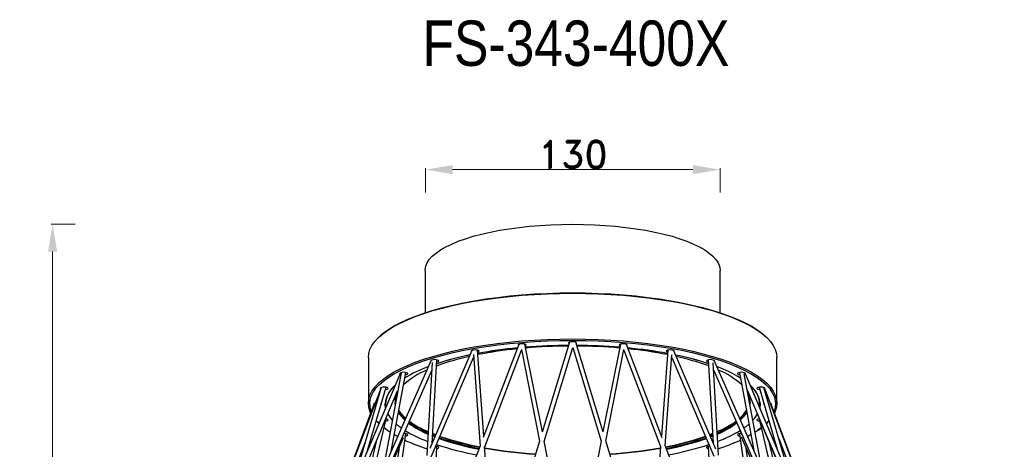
# Model space of a CAD drawing. Header units: inches. Extents: x -1104 to 2865, y 14607 to 16076.
# Tile 2 of 10: x -1104 to -670, y 14983 to 15172. Entities that reach past the tile are written whole.
import ezdxf

# ---------------------------------------------------------------- set-up
doc = ezdxf.new("R2010")
doc.units = ezdxf.units.IN
doc.header["$MEASUREMENT"] = 0
doc.styles.add('romand', font='romand.shx')
doc.styles.add('ST', font='txt', dxfattribs={"width": 0.85, "height": 3.5})
doc.dimstyles.new('副本 (2) (2) 1-1尺寸界线', dxfattribs={"dimtxt": 4, "dimasz": 4, "dimexe": 0.618, "dimexo": 0.618, "dimgap": 0.618, "dimtad": 1, "dimtoh": 1, "dimdsep": 46, "dimtxsty": 'romand', "dimcen": 0, "dimclrd": 3, "dimclre": 3, "dimclrt": 6, "dimadec": 0, "dimazin": 2, "dimtfac": 1, "dimtofl": 0, "dimtmove": 0, "dimatfit": 3, "dimfxl": 0, "dimlwd": 13, "dimlwe": 13, "dimarcsym": 0})

# ---------------------------------------------------------------- blocks, each defined once
blk = doc.blocks.new('*D34')
at = {"color": 3, "lineweight": 13}
for p, q in [((-1079.11, 15082), (-1089.73, 15082)), ((-1089.11, 14717.47), (-1089.11, 15070)), ((-1079.11, 14705.47), (-1089.73, 14705.47))]:
    blk.add_line(p, q, dxfattribs=at)
at = {"color": 3}
for points in [[(-1091.11, 15070), (-1087.11, 15070), (-1089.11, 15082)], [(-1091.11, 14717.47), (-1087.11, 14717.47), (-1089.11, 14705.47)]]:
    blk.add_solid(points, dxfattribs=at)
at = {"layer": 'Defpoints', "color": 0}
for p in [(-1089.11, 15082), (-857.58, 15082), (-1059.72, 14705.47)]:
    blk.add_point(p, dxfattribs=at)
at = {"color": 6, "insert": (-1095.73, 14894.97), "char_height": 12, "attachment_point": 5, "rotation": 90, "style": 'romand'}
blk.add_mtext('355', dxfattribs=at)
blk = doc.blocks.new('*D35')
at = {"color": 3, "lineweight": 13}
for p, q in [((-924.84, 15096.08), (-924.84, 15106.7)), ((-912.84, 15106.08), (-806.98, 15106.08)), ((-794.98, 15096.08), (-794.98, 15106.7))]:
    blk.add_line(p, q, dxfattribs=at)
at = {"color": 3}
for points in [[(-912.84, 15108.08), (-912.84, 15104.08), (-924.84, 15106.08)], [(-806.98, 15108.08), (-806.98, 15104.08), (-794.98, 15106.08)]]:
    blk.add_solid(points, dxfattribs=at)
at = {"layer": 'Defpoints', "color": 0}
for p in [(-794.98, 15106.08), (-924.84, 15062.75), (-794.98, 15062.75)]:
    blk.add_point(p, dxfattribs=at)
at = {"color": 6, "insert": (-859.91, 15112.7), "char_height": 12, "attachment_point": 5, "style": 'romand'}
blk.add_mtext('130', dxfattribs=at)

msp = doc.modelspace()

# ---------------------------------------------------------------- linework, layer by layer
at = {"color": 7, "linetype": 'Continuous', "lineweight": 25}
for p, q in [((-924.983, 15061.619), (-924.983, 15043.048)), ((-794.983, 15043.048), (-794.983, 15061.619)), ((-883.657, 15029.114), (-899.342, 14988.01)), ((-873.32, 14990.524), (-880.981, 15029.192)), ((-861.309, 15030.08), (-873.337, 14990.469)), ((-846.557, 14990.424), (-858.592, 15030.055)), ((-838.944, 15029.204), (-846.6, 14990.564)), ((-820.494, 14987.861), (-836.219, 15029.069)), ((-904.453, 15026.381), (-922.884, 14983.265)), ((-903.723, 15024.696), (-900.754, 14984.309)), ((-899.073, 14988.716), (-901.854, 15026.541)), ((-898.727, 14984.012), (-882.496, 15026.546)), ((-882.569, 15026.916), (-874.554, 14986.46)), ((-872.495, 14986.358), (-859.954, 15027.658)), ((-859.955, 15027.662), (-847.425, 14986.398)), ((-845.366, 14986.5), (-837.372, 15026.85)), ((-837.42, 15026.606), (-821.215, 14984.141)), ((-818.098, 15026.544), (-820.87, 14988.844)), ((-819.188, 14984.438), (-816.239, 15024.557)), ((-796.874, 14982.968), (-815.4, 15026.306)), ((-949.983, 15023.357), (-949.983, 15003.229)), ((-922.268, 15022.081), (-942.316, 14976.587)), ((-921.849, 15021.181), (-924.248, 14980.074)), ((-922.272, 14979.609), (-903.617, 15023.248)), ((-921.928, 14985.502), (-919.781, 15022.286)), ((-816.325, 15023.382), (-797.72, 14979.859)), ((-800.196, 15022.283), (-798.064, 14985.752)), ((-795.744, 14980.324), (-798.114, 15020.938)), ((-777.31, 14976.008), (-797.573, 15021.987)), ((-769.983, 15003.229), (-769.983, 15023.357)), ((-935.887, 15016.514), (-956.235, 14968.471)), ((-935.59, 15016.633), (-943.453, 14974.008)), ((-941.528, 14973.416), (-922.058, 15017.599)), ((-939.955, 14981.946), (-933.54, 15016.721)), ((-797.934, 15017.847), (-778.558, 14973.879)), ((-786.459, 15016.715), (-780.131, 14982.409)), ((-776.634, 14974.472), (-784.327, 15016.18)), ((-669.776, 14746.823), (-783.968, 15016.443)), ((-944.33, 15010.074), (-977.542, 14896.613)), ((-944.395, 15010.046), (-963.579, 14959.581)), ((-955.231, 14965.712), (-937.076, 15008.579)), ((-950.371, 14982.316), (-942.2, 15010.229)), ((-942.249, 15010.063), (-942.231, 15010.11)), ((-783.014, 15009.062), (-765.057, 14966.663)), ((-777.819, 15010.221), (-769.955, 14983.356)), ((-763.208, 14967.425), (-775.699, 15010.098)), ((-725.028, 14877.278), (-775.482, 15010.001)), ((-947.399, 15003.028), (-1040.381, 14754.525)), ((-937.944, 15003.871), (-937.978, 15004.358)), ((-781.988, 15004.358), (-782.034, 15003.751)), ((-760.533, 14970.676), (-772.654, 15003.071)), ((-951.766, 14955.144), (-942.119, 14996.248)), ((-948.441, 14981.745), (-942.695, 14995.301)), ((-933.54, 14996.502), (-933.736, 14996.672)), ((-786.23, 14996.672), (-786.365, 14996.554)), ((-777.806, 14996.264), (-768.2, 14955.334)), ((-777.621, 14995.937), (-764.746, 14965.562)), ((-774.547, 14994.197), (-774.024, 14994.695)), ((-773.487, 14995.422), (-773.886, 14994.998)), ((-940.182, 14942.8), (-933.48, 14989.743)), ((-920.321, 14989.26), (-921.677, 14989.79)), ((-798.299, 14989.786), (-799.575, 14989.287)), ((-786.459, 14989.747), (-779.784, 14942.989)), ((-966.599, 14946.007), (-951.31, 14986.226)), ((-946.505, 14986.311), (-956.161, 14945.17)), ((-941.966, 14971.04), (-934.464, 14988.061)), ((-920.721, 14988.323), (-921.739, 14988.726)), ((-874.538, 14986.513), (-894.277, 14921.51)), ((-859.963, 14923.1), (-872.522, 14986.495)), ((-847.414, 14986.453), (-859.964, 14923.107)), ((-825.593, 14921.384), (-845.407, 14986.637)), ((-793.262, 14916.497), (-819.236, 14984.564)), ((-798.237, 14988.721), (-799.175, 14988.35)), ((-785.719, 14988.365), (-777.999, 14970.85)), ((-763.805, 14945.36), (-773.261, 14985.65)), ((-769.139, 14987.687), (-758.169, 14958.831)), ((-936.352, 14983.778), (-943.215, 14935.704)), ((-900.741, 14984.345), (-926.521, 14916.786)), ((-922.069, 14932.085), (-919.759, 14984.144)), ((-894.16, 14921.895), (-898.736, 14984.137)), ((-821.212, 14984.181), (-825.783, 14922.011)), ((-800.198, 14984.145), (-797.899, 14932.329)), ((-776.751, 14935.894), (-783.534, 14983.406))]:
    msp.add_line(p, q, dxfattribs=at)
at = {"color": 8, "linetype": 'Continuous', "lineweight": 25}
for p, q in [((-942.231, 15010.11), (-942.231, 15010.125)), ((-938.143, 15002.794), (-938.204, 15003.542)), ((-781.766, 15003.442), (-781.838, 15002.685)), ((-945.307, 14994.272), (-946.496, 14995.555)), ((-773.512, 14995.506), (-774.602, 14994.328)), ((-786.269, 14989.777), (-786.284, 14989.735)), ((-776.881, 14992.321), (-778.33, 14991.248))]:
    msp.add_line(p, q, dxfattribs=at)
at = {"color": 7, "linetype": 'Continuous', "lineweight": 25, "flags": 128}
for points in [[(-924.983, 15061.619), (-924.972, 15061.997), (-924.706, 15063.502), (-924.086, 15064.998), (-923.116, 15066.475), (-921.802, 15067.925), (-920.149, 15069.341), (-918.168, 15070.715), (-915.87, 15072.039), (-913.266, 15073.307), (-910.371, 15074.51), (-907.201, 15075.643), (-903.773, 15076.7), (-900.106, 15077.674), (-896.22, 15078.56), (-892.136, 15079.354), (-887.876, 15080.051), (-883.464, 15080.648), (-878.923, 15081.14), (-874.279, 15081.526), (-869.557, 15081.803), (-864.783, 15081.97), (-859.983, 15082.026)], [(-859.983, 15082.026), (-855.182, 15081.97), (-850.408, 15081.803), (-845.686, 15081.526), (-841.043, 15081.14), (-836.502, 15080.648), (-832.09, 15080.051), (-827.83, 15079.354), (-823.746, 15078.56), (-819.86, 15077.674), (-816.193, 15076.7), (-812.765, 15075.643), (-809.595, 15074.51), (-806.7, 15073.307), (-804.096, 15072.039), (-801.797, 15070.715), (-799.816, 15069.341), (-798.164, 15067.925), (-796.85, 15066.475), (-795.88, 15064.998), (-795.26, 15063.502), (-794.994, 15061.997), (-794.983, 15061.619)], [(-949.983, 15023.357), (-949.805, 15025.131), (-949.273, 15026.898), (-948.389, 15028.651), (-947.155, 15030.384), (-945.578, 15032.088), (-943.663, 15033.758), (-941.417, 15035.387), (-938.85, 15036.969), (-935.972, 15038.496), (-932.794, 15039.965), (-929.329, 15041.367), (-925.59, 15042.698), (-921.592, 15043.954), (-917.351, 15045.127), (-912.884, 15046.215), (-908.207, 15047.213), (-903.341, 15048.117), (-898.303, 15048.922), (-893.114, 15049.627), (-887.794, 15050.229), (-882.365, 15050.724), (-876.847, 15051.111), (-871.263, 15051.389), (-865.634, 15051.556), (-859.983, 15051.611)], [(-944.778, 15032.826), (-943.384, 15034.008), (-941.146, 15035.632), (-938.588, 15037.208), (-935.719, 15038.731), (-932.552, 15040.194), (-929.098, 15041.592), (-925.371, 15042.919), (-921.387, 15044.17), (-917.16, 15045.34), (-912.707, 15046.424), (-908.047, 15047.418), (-903.196, 15048.319), (-898.175, 15049.122), (-893.004, 15049.825), (-887.702, 15050.424), (-882.29, 15050.917), (-876.791, 15051.303), (-871.225, 15051.58), (-865.615, 15051.747), (-859.983, 15051.802)], [(-859.983, 15051.802), (-854.351, 15051.747), (-848.74, 15051.58), (-843.175, 15051.303), (-837.675, 15050.917), (-832.264, 15050.424), (-826.962, 15049.825), (-821.79, 15049.122), (-816.77, 15048.319), (-811.919, 15047.418), (-807.259, 15046.424), (-802.806, 15045.34), (-798.579, 15044.17), (-794.594, 15042.919), (-790.868, 15041.592), (-787.414, 15040.194), (-784.247, 15038.731), (-781.378, 15037.208), (-778.82, 15035.632), (-776.582, 15034.008), (-775.188, 15032.826)], [(-859.983, 15051.611), (-854.332, 15051.556), (-848.703, 15051.389), (-843.119, 15051.111), (-837.601, 15050.724), (-832.171, 15050.229), (-826.852, 15049.627), (-821.663, 15048.922), (-816.625, 15048.117), (-811.758, 15047.213), (-807.082, 15046.215), (-802.615, 15045.127), (-798.374, 15043.954), (-794.376, 15042.698), (-790.637, 15041.367), (-787.171, 15039.965), (-783.993, 15038.496), (-781.115, 15036.969), (-778.548, 15035.387), (-776.303, 15033.758), (-774.388, 15032.088), (-772.81, 15030.384), (-771.577, 15028.651), (-770.693, 15026.898), (-770.16, 15025.131), (-769.983, 15023.357)], [(-947.08, 15009.221), (-946.671, 15009.742), (-945.102, 15011.437), (-943.198, 15013.097), (-940.965, 15014.717), (-938.412, 15016.29), (-935.55, 15017.809), (-932.39, 15019.269), (-928.944, 15020.664), (-925.226, 15021.988), (-921.25, 15023.236), (-917.032, 15024.404), (-912.59, 15025.485), (-907.939, 15026.478), (-903.1, 15027.376), (-898.09, 15028.177), (-892.93, 15028.878), (-887.64, 15029.476), (-882.241, 15029.969), (-876.754, 15030.354), (-871.2, 15030.63), (-865.603, 15030.796), (-859.983, 15030.852)], [(-880.837, 15028.464), (-880.599, 15028.592), (-880.465, 15028.803), (-880.599, 15029.013), (-880.978, 15029.191), (-881.546, 15029.31), (-882.215, 15029.352), (-882.885, 15029.31), (-883.453, 15029.191), (-883.832, 15029.013), (-883.965, 15028.803), (-883.85, 15028.607)], [(-858.416, 15029.477), (-858.366, 15029.511), (-858.233, 15029.721), (-858.366, 15029.932), (-858.745, 15030.11), (-859.313, 15030.229), (-859.983, 15030.271), (-860.653, 15030.229), (-861.22, 15030.11), (-861.6, 15029.932), (-861.733, 15029.721), (-861.6, 15029.511), (-861.501, 15029.448)], [(-859.983, 15030.852), (-854.363, 15030.796), (-848.766, 15030.63), (-843.212, 15030.354), (-837.725, 15029.969), (-832.326, 15029.476), (-827.036, 15028.878), (-821.876, 15028.177), (-816.866, 15027.376), (-812.026, 15026.478), (-807.376, 15025.485), (-802.933, 15024.404), (-798.716, 15023.236), (-794.74, 15021.988), (-791.022, 15020.664), (-787.576, 15019.269), (-784.416, 15017.809), (-781.553, 15016.29), (-779.001, 15014.717), (-776.768, 15013.097), (-774.863, 15011.437), (-773.295, 15009.742), (-772.858, 15009.184)], [(-836.062, 15028.657), (-836, 15028.803), (-836.134, 15029.013), (-836.513, 15029.191), (-837.081, 15029.31), (-837.75, 15029.352), (-838.42, 15029.31), (-838.988, 15029.191), (-839.367, 15029.013), (-839.5, 15028.803), (-839.367, 15028.592), (-839.094, 15028.45)], [(-901.791, 15025.692), (-901.695, 15025.72), (-901.316, 15025.898), (-901.183, 15026.108), (-901.316, 15026.319), (-901.695, 15026.497), (-902.263, 15026.616), (-902.933, 15026.658), (-903.603, 15026.616), (-904.17, 15026.497), (-904.55, 15026.319), (-904.683, 15026.108), (-904.628, 15025.972)], [(-815.292, 15026.053), (-815.283, 15026.108), (-815.416, 15026.319), (-815.795, 15026.497), (-816.363, 15026.616), (-817.033, 15026.658), (-817.703, 15026.616), (-818.27, 15026.497), (-818.65, 15026.319), (-818.783, 15026.108), (-818.65, 15025.898), (-818.27, 15025.72), (-818.161, 15025.688)], [(-919.835, 15021.349), (-919.486, 15021.434), (-919.107, 15021.613), (-918.973, 15021.823), (-919.107, 15022.033), (-919.486, 15022.211), (-920.054, 15022.33), (-920.723, 15022.372), (-921.393, 15022.33), (-921.961, 15022.211), (-922.34, 15022.033), (-922.473, 15021.823), (-922.433, 15021.706)], [(-797.493, 15021.807), (-797.492, 15021.823), (-797.626, 15022.033), (-798.005, 15022.211), (-798.573, 15022.33), (-799.242, 15022.372), (-799.912, 15022.33), (-800.48, 15022.211), (-800.859, 15022.033), (-800.992, 15021.823), (-800.859, 15021.613), (-800.48, 15021.434), (-800.142, 15021.352)], [(-933.723, 15015.728), (-933.705, 15015.73), (-933.137, 15015.849), (-932.758, 15016.027), (-932.624, 15016.238), (-932.758, 15016.448), (-933.137, 15016.626), (-933.705, 15016.745), (-934.374, 15016.787), (-935.044, 15016.745), (-935.612, 15016.626), (-935.991, 15016.448), (-936.124, 15016.238), (-936.064, 15016.095)], [(-783.854, 15016.173), (-783.841, 15016.238), (-783.975, 15016.448), (-784.354, 15016.626), (-784.922, 15016.745), (-785.591, 15016.787), (-786.261, 15016.745), (-786.829, 15016.626), (-787.208, 15016.448), (-787.341, 15016.238), (-787.208, 15016.027), (-786.829, 15015.849), (-786.278, 15015.732)], [(-948.934, 14998.927), (-949.273, 14999.687), (-949.805, 15001.455), (-949.983, 15003.229), (-949.805, 15005.003), (-949.273, 15006.77), (-948.389, 15008.523), (-947.155, 15010.255), (-945.578, 15011.96), (-945.073, 15012.433)], [(-774.266, 15011.842), (-772.81, 15010.255), (-771.577, 15008.523), (-770.693, 15006.77), (-770.16, 15005.003), (-769.983, 15003.229), (-770.16, 15001.455), (-770.693, 14999.687), (-771.072, 14998.845)], [(-942.501, 15009.203), (-942.286, 15009.226), (-941.718, 15009.345), (-941.339, 15009.523), (-941.206, 15009.734), (-941.339, 15009.944), (-941.718, 15010.122), (-942.286, 15010.241), (-942.956, 15010.283), (-943.626, 15010.241), (-944.193, 15010.122), (-944.573, 15009.944), (-944.706, 15009.734), (-944.589, 15009.536)], [(-775.324, 15009.586), (-775.26, 15009.734), (-775.393, 15009.944), (-775.772, 15010.122), (-776.34, 15010.241), (-777.01, 15010.283), (-777.68, 15010.241), (-778.247, 15010.122), (-778.627, 15009.944), (-778.76, 15009.734), (-778.627, 15009.523), (-778.247, 15009.345), (-777.68, 15009.226), (-777.522, 15009.208)], [(-947.007, 15003.175), (-947.12, 15003.142), (-947.5, 15002.964), (-947.633, 15002.754), (-947.56, 15002.598)], [(-944.485, 15002.423), (-944.266, 15002.544), (-944.133, 15002.754), (-944.266, 15002.964), (-944.317, 15002.999)], [(-775.695, 15002.967), (-775.7, 15002.964), (-775.833, 15002.754), (-775.7, 15002.544), (-775.545, 15002.452)], [(-772.458, 15002.55), (-772.333, 15002.754), (-772.466, 15002.964), (-772.845, 15003.142), (-772.878, 15003.152)], [(-778.578, 14998.588), (-779.083, 14997.713), (-779.972, 14996.47)], [(-945.383, 14994.312), (-945.578, 14994.498), (-946.521, 14995.468)], [(-944.586, 14995.974), (-944.706, 14995.774), (-944.696, 14995.715)], [(-942.351, 14995.259), (-942.286, 14995.267), (-941.718, 14995.386), (-941.339, 14995.564), (-941.206, 14995.774), (-941.339, 14995.985), (-941.718, 14996.163), (-942.284, 14996.282)], [(-935.426, 14992.222), (-936.264, 14992.835), (-937.727, 14994.026)], [(-782.269, 14993.999), (-783.702, 14992.835), (-784.476, 14992.267)], [(-777.605, 14996.291), (-777.68, 14996.282), (-778.247, 14996.163), (-778.627, 14995.985), (-778.76, 14995.774), (-778.627, 14995.564), (-778.247, 14995.386), (-777.68, 14995.267), (-777.569, 14995.254)], [(-940.423, 14990.435), (-940.965, 14990.791), (-943.047, 14992.292)], [(-937.075, 14988.481), (-938.412, 14989.218), (-938.594, 14989.322)], [(-933.618, 14988.775), (-933.137, 14988.882), (-932.758, 14989.06), (-932.624, 14989.27), (-932.758, 14989.481), (-933.137, 14989.659), (-933.705, 14989.778), (-934.3, 14989.819)], [(-920.579, 14988.657), (-921.663, 14989.086), (-921.717, 14989.108)], [(-920.371, 14989.143), (-921.663, 14989.653), (-921.685, 14989.662)], [(-798.292, 14989.657), (-798.302, 14989.653), (-799.525, 14989.17)], [(-798.259, 14989.104), (-798.302, 14989.086), (-799.317, 14988.684)], [(-785.583, 14989.82), (-785.591, 14989.82), (-786.261, 14989.778), (-786.829, 14989.659), (-787.208, 14989.481), (-787.341, 14989.27), (-787.208, 14989.06), (-786.829, 14988.882), (-786.32, 14988.771)], [(-781.403, 14989.304), (-781.553, 14989.218), (-782.823, 14988.517)], [(-778.33, 14991.248), (-779.001, 14990.791), (-779.574, 14990.415)], [(-919.8, 14983.218), (-919.486, 14983.297), (-919.107, 14983.475), (-918.973, 14983.685), (-919.107, 14983.895), (-919.486, 14984.074), (-920.054, 14984.193), (-920.301, 14984.218)], [(-799.586, 14984.224), (-799.912, 14984.193), (-800.48, 14984.074), (-800.859, 14983.895), (-800.992, 14983.685), (-800.859, 14983.475), (-800.48, 14983.297), (-800.157, 14983.217)]]:
    msp.add_lwpolyline(points, dxfattribs=at)
at = {"color": 8, "linetype": 'Continuous', "lineweight": 25, "flags": 128}
for points in [[(-945.073, 15012.433), (-943.663, 15013.63), (-941.417, 15015.259), (-938.85, 15016.84), (-935.972, 15018.368), (-932.794, 15019.836), (-929.329, 15021.239), (-925.59, 15022.57), (-921.592, 15023.825), (-917.351, 15024.999), (-912.884, 15026.087), (-908.207, 15027.085), (-903.341, 15027.988), (-898.303, 15028.794), (-893.114, 15029.499), (-887.794, 15030.1), (-882.365, 15030.596), (-876.847, 15030.983), (-871.263, 15031.26), (-865.634, 15031.428), (-859.983, 15031.483)], [(-859.983, 15031.483), (-854.332, 15031.428), (-848.703, 15031.26), (-843.119, 15030.983), (-837.601, 15030.596), (-832.171, 15030.1), (-826.852, 15029.499), (-821.663, 15028.794), (-816.625, 15027.988), (-811.758, 15027.085), (-807.082, 15026.087), (-802.615, 15024.999), (-798.374, 15023.825), (-794.376, 15022.57), (-790.637, 15021.239), (-787.171, 15019.836), (-783.993, 15018.368), (-781.115, 15016.84), (-778.548, 15015.259), (-776.303, 15013.63), (-774.388, 15011.96), (-774.266, 15011.842)], [(-942.391, 15001.156), (-942.548, 15002.754), (-942.544, 15003.009)], [(-777.464, 15003.624), (-777.417, 15002.754), (-777.55, 15001.288)], [(-942.119, 14996.248), (-942.162, 14996.258), (-942.241, 14996.276)], [(-777.735, 14996.274), (-777.724, 14996.181), (-777.721, 14996.172)]]:
    msp.add_lwpolyline(points, dxfattribs=at)
at = {"color": 7, "linetype": 'Continuous', "lineweight": 25}
for centre, radius, start, end in [((-860.138, 14773.074), 255.6, 90.35849, 94.61738), ((-860.138, 14773.32), 255.339, 90.35983, 94.62138), ((-860.152, 14786.887), 241.469, 90.39903, 94.86791), ((-859.826, 14773.109), 255.565, 85.374, 89.62885), ((-859.826, 14773.355), 255.304, 85.36999, 89.62749), ((-859.812, 14786.924), 241.432, 85.12293, 89.58759), ((-881.859, 14915.541), 110.782, 102.36131, 110.10451), ((-879.03, 14894.84), 132.198, 101.46156, 107.99998), ((-879.006, 14894.557), 132.499, 101.44132, 107.96752), ((-864.776, 14821.907), 206.543, 95.41355, 100.31204), ((-864.781, 14822.17), 206.264, 95.42116, 100.32422), ((-865.217, 14837.514), 190.584, 95.78115, 101.03886), ((-854.933, 14823.756), 204.678, 79.66216, 84.58808), ((-854.928, 14824.018), 204.4, 79.64993, 84.58048), ((-854.473, 14839.367), 188.713, 78.93128, 84.22239), ((-840.42, 14896.596), 130.394, 71.98672, 78.57322), ((-840.397, 14896.876), 130.095, 71.95412, 78.55303), ((-838.076, 14915.63), 110.689, 69.90084, 77.59668), ((-903.923, 14965.551), 57.19, 110.01779, 121.73833), ((-903.266, 14964.05), 58.853, 110.09338, 121.47892), ((-816.671, 14964.087), 58.806, 58.57157, 69.8157), ((-815.398, 14966.856), 55.742, 58.16806, 70.03524), ((-910.199, 14984.47), 36.174, 112.65096, 132.32249), ((-809.179, 14985.36), 35.123, 47.50553, 67.4864), ((-930.66, 15001.788), 11.947, 129.12348, 174.13364), ((-931.561, 15002.42), 10.831, 128.11522, 185.9767), ((-789.19, 15001.776), 11.871, 8.9556, 50.46763), ((-788.369, 15002.405), 10.805, 354.80701, 51.10107), ((-929.7, 15003.714), 8.506, 152.58805, 181.15739), ((-929.863, 15004.051), 8.118, 156.84544, 182.41357), ((-790.281, 15003.717), 8.52, 358.1524, 28.16282), ((-790.123, 15004.053), 8.138, 356.55156, 24.35084), ((-928.897, 15005.331), 14.274, 208.9952, 222.33693), ((-922.956, 15008.039), 16.447, 212.77791, 228.39748), ((-923.507, 15007.665), 15.435, 211.33495, 228.57014), ((-922.741, 15008.881), 16.433, 212.42421, 228.90413), ((-797.211, 15008.878), 16.421, 311.34771, 327.37862), ((-796.445, 15007.663), 15.424, 311.69834, 328.45112), ((-796.996, 15008.035), 16.434, 311.8561, 327.02821), ((-791.042, 15005.305), 14.237, 317.49303, 331.42648), ((-906.513, 15029.838), 43.798, 233.97294, 246.90277), ((-906.523, 15029.79), 43.384, 233.84098, 246.71696), ((-906.352, 15030.698), 43.767, 234.23069, 246.73331), ((-906.142, 15031.807), 44.756, 234.83329, 246.99551), ((-813.78, 15031.714), 44.653, 292.98431, 305.29015), ((-813.57, 15030.605), 43.663, 293.24632, 305.8971), ((-812.844, 15028.728), 42.173, 293.0906, 306.4611), ((-813.408, 15029.743), 43.694, 293.07664, 306.15592), ((-903.304, 15041.486), 58.861, 238.86947, 249.53685), ((-816.621, 15041.386), 58.754, 290.44845, 301.22213), ((-897.079, 15068.199), 89.238, 245.64125, 252.39539), ((-878.477, 15112.477), 134.114, 251.96936, 259.80492), ((-878.997, 15101.82), 120.948, 250.76387, 259.38541), ((-878.951, 15101.775), 120.56, 250.74752, 259.38993), ((-878.794, 15102.941), 121.18, 250.87652, 259.46618), ((-878.168, 15106.28), 124.406, 251.11229, 259.4783), ((-842.247, 15107.98), 126.159, 280.61242, 288.86469), ((-841.12, 15102.74), 120.973, 280.55933, 289.16659), ((-840.962, 15101.573), 120.352, 280.63573, 289.29597), ((-840.916, 15101.618), 120.74, 280.64018, 289.27945), ((-841.936, 15114.252), 135.939, 280.27717, 288.0099), ((-822.877, 15068.17), 89.208, 287.59726, 294.379), ((-863.126, 15186.26), 205.797, 260.04772, 266.34418), ((-863.143, 15185.031), 204.758, 260.00523, 266.31462), ((-856.831, 15186.198), 205.735, 273.67036, 279.95695), ((-856.814, 15184.969), 204.695, 273.69999, 279.99946)]:
    msp.add_arc(centre, radius, start, end, dxfattribs=at)
at = {"color": 8, "linetype": 'Continuous', "lineweight": 25}
for centre, radius, start, end in [((-939.421, 15002.78), 10.008, 139.93858, 200.42664), ((-780.322, 15002.817), 9.811, 338.34202, 40.4701)]:
    msp.add_arc(centre, radius, start, end, dxfattribs=at)
at = {"color": 7, "linetype": 'Continuous', "lineweight": 25}
msp.add_open_spline([(-778.063, 14991.322), (-777.878, 14991.442), (-777.432, 14991.733), (-777.068, 14992.036), (-776.855, 14992.213)], degree=3, knots=[0, 0, 0, 0, 0.4143078, 1, 1, 1, 1], dxfattribs=at)

# ---------------------------------------------------------------- texts
at = {"insert": (-926.141, 15171.785), "char_height": 20, "attachment_point": 1, "style": 'ST'}
msp.add_mtext_dynamic_manual_height_columns('FS-343-400X', width=124.93529, gutter_width=1, heights=[0], dxfattribs=at)

# ---------------------------------------------------------------- dimensions: what is measured, and where the dimension line sits
dim = msp.add_linear_dim(base=(-794.983, 15106.083), p1=(-924.839, 15062.749), p2=(-794.983, 15062.749), dimstyle='副本 (2) (2) 1-1尺寸界线', override={"dimtxt": 12, "dimasz": 12, "dimdec": 0})
dim.commit()
dim.dimension.update_dxf_attribs({"geometry": '*D35', "text_midpoint": (-859.911, 15112.701)})
dim = msp.add_linear_dim(base=(-1089.114, 15081.998), p1=(-1059.717, 14705.47), p2=(-857.583, 15081.998), angle=90, text='355', dimstyle='副本 (2) (2) 1-1尺寸界线', override={"dimtxt": 12, "dimasz": 12, "dimdec": 0})
dim.commit()
dim.dimension.update_dxf_attribs({"geometry": '*D34', "text_midpoint": (-1089.114, 14894.973), "dimtype": 160})

doc.saveas('drawing.dxf')
